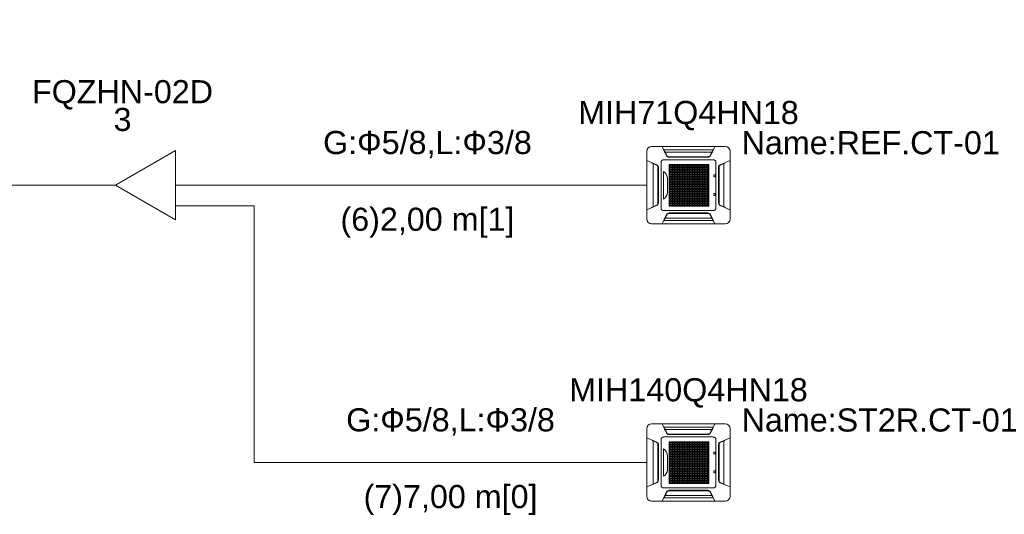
# Model space of a CAD drawing. Header units: millimetres. Extents: x -8164 to 22692, y -23804 to 1096.
# Tile 14 of 17: x 8985 to 13247, y -5804 to -3664. Entities that reach past the tile are written whole.
import ezdxf

# ---------------------------------------------------------------- set-up
doc = ezdxf.new("R2010")
doc.units = ezdxf.units.MM
for name, color, linetype, lineweight in [('CONDENSADORA_PAVIMENTO_TÉRREO_dwg', 8, 'Continuous', 18), ('EQUIPMENT', 7, 'Continuous', 18), ('PIPE_VRF', 7, 'Continuous', 18)]:
    doc.layers.add(name, color=color, linetype=linetype, lineweight=lineweight)
doc.styles.add('Arial', font='arial.ttf', dxfattribs={"height": 100})

# ---------------------------------------------------------------- blocks, each defined once
blk = doc.blocks.new('CONDENSADORA_PAVIMENTO_TÉRREO_dwg__U11-1131138-14 - FLUXOGRAMA PAVIMENTO TÉRREO')
at = {"layer": 'EQUIPMENT'}
for p, q in [((9300, -4380), (9400, -4380)), ((9659.8, -4380), (9800, -4380)), ((9659.6, -4470), (9800, -4470))]:
    blk.add_line(p, q, dxfattribs=at)
at = {"layer": 'EQUIPMENT', "flags": 128}
blk.add_lwpolyline([(9659.8, -4230), (9659.8, -4530), (9400, -4380)], close=True, dxfattribs=at)
at = {"layer": 'EQUIPMENT', "char_height": 100, "attachment_point": 2, "line_spacing_factor": 0.941778, "style": 'Arial'}
for s, insert, width in [('FQZHN-02D', (9430, -3925.5), 934.111), ('3', (9430, -4045.5), 93.044)]:
    blk.add_mtext(s, dxfattribs=dict(at, insert=insert, width=width))
blk = doc.blocks.new('CONDENSADORA_PAVIMENTO_TÉRREO_dwg-1131130-14 - FLUXOGRAMA PAVIMENTO TÉRREO')
at = {"lineweight": 18}
for p, q in [((11720.6, -4212.8), (12039.4, -4212.8)), ((11700, -4526.6), (11700, -4233.4)), ((11980.9, -4237.7), (11779.2, -4237.7)), ((11968.6, -4257), (11791.6, -4257)), ((11793.8, -4257.8), (11966.3, -4257.8)), ((11964.2, -4259.6), (11795.8, -4259.6)), ((11984.8, -4232.9), (11984.2, -4232.9)), ((12060.1, -4233.4), (12060.1, -4526.6)), ((11726.9, -4473.7), (11726.9, -4286.3)), ((11747.7, -4462.2), (11747.7, -4297.8)), ((11748.1, -4461.4), (11748.1, -4298.6)), ((11750, -4303.7), (11749.7, -4456.5)), ((11761.5, -4478.8), (11761.5, -4281.2)), ((11772.8, -4269.8), (11987.4, -4269.8)), ((11847.6, -4290.5), (11847.6, -4471.5)), ((11912.3, -4290.6), (11912.3, -4471.6)), ((11998.7, -4281.2), (11998.7, -4478.8)), ((12010.1, -4303.7), (12010.5, -4456.5)), ((12012.1, -4461.4), (12012.1, -4298.6)), ((12012.5, -4462.2), (12012.5, -4297.8)), ((12033.3, -4473.7), (12033.3, -4286.3)), ((11772, -4439.9), (11772, -4320.4)), ((11796.5, -4312.3), (11968.8, -4312.3)), ((11796.5, -4313.5), (11968.8, -4313.5)), ((11989.9, -4342.1), (11989.9, -4336.5)), ((11991.3, -4335.2), (11995.6, -4335.2)), ((11995.6, -4343.4), (11991.3, -4343.4)), ((11997, -4336.5), (11997, -4342.1)), ((11789, -4348.3), (11789, -4412.7)), ((11796.5, -4375.2), (11968.8, -4375.2)), ((11796.5, -4376.4), (11968.8, -4376.4)), ((12060, -4380), (12060.2, -4380)), ((11796.5, -4427.3), (11968.8, -4427.3)), ((11796.5, -4428.7), (11968.8, -4428.7)), ((11989.9, -4423.3), (11989.9, -4417.8)), ((11991.2, -4416.4), (11995.5, -4416.4)), ((11995.5, -4424.7), (11991.2, -4424.7)), ((11996.9, -4417.8), (11996.9, -4423.3)), ((11987.4, -4490.2), (11772.9, -4490.2)), ((11968.6, -4503), (11791.6, -4503)), ((11793.8, -4502.2), (11966.3, -4502.2)), ((11796.1, -4500.4), (11964.4, -4500.4)), ((12039.4, -4547.2), (11720.6, -4547.2)), ((11773.2, -4532.8), (11776.1, -4527)), ((11980.9, -4522.3), (11779.2, -4522.3)), ((11984.9, -4527.1), (11984.2, -4527.1)), ((11720.6, -5412.8), (12039.4, -5412.8)), ((11700, -5726.6), (11700, -5433.4)), ((11980.9, -5437.7), (11779.2, -5437.7)), ((11984.8, -5432.9), (11984.2, -5432.9)), ((12060.1, -5433.4), (12060.1, -5726.6)), ((11726.9, -5673.7), (11726.9, -5486.3)), ((11747.7, -5662.2), (11747.7, -5497.8)), ((11761.5, -5678.8), (11761.5, -5481.2)), ((11772.8, -5469.8), (11987.4, -5469.8)), ((11968.6, -5457), (11791.6, -5457)), ((11793.8, -5457.8), (11966.3, -5457.8)), ((11964.2, -5459.6), (11795.8, -5459.6)), ((11847.6, -5490.5), (11847.6, -5671.5)), ((11912.3, -5490.6), (11912.3, -5671.6)), ((11998.7, -5481.2), (11998.7, -5678.8)), ((12012.5, -5662.2), (12012.5, -5497.8)), ((12033.3, -5673.7), (12033.3, -5486.3)), ((11748.1, -5661.4), (11748.1, -5498.6)), ((11750, -5503.7), (11749.7, -5656.5)), ((11772, -5639.9), (11772, -5520.4)), ((11796.5, -5512.3), (11968.8, -5512.3)), ((11796.5, -5513.5), (11968.8, -5513.5)), ((11989.9, -5542.1), (11989.9, -5536.5)), ((11991.3, -5535.2), (11995.6, -5535.2)), ((11997, -5536.5), (11997, -5542.1)), ((12010.1, -5503.7), (12010.5, -5656.5)), ((12012.1, -5661.4), (12012.1, -5498.6)), ((11789, -5548.3), (11789, -5612.7)), ((11796.5, -5575.2), (11968.8, -5575.2)), ((11796.5, -5576.4), (11968.8, -5576.4)), ((11995.6, -5543.4), (11991.3, -5543.4)), ((12060, -5580), (12060.2, -5580)), ((11989.9, -5623.3), (11989.9, -5617.8)), ((11991.2, -5616.4), (11995.5, -5616.4)), ((11995.5, -5624.7), (11991.2, -5624.7)), ((11996.9, -5617.8), (11996.9, -5623.3)), ((11796.5, -5627.3), (11968.8, -5627.3)), ((11796.5, -5628.7), (11968.8, -5628.7)), ((11987.4, -5690.2), (11772.9, -5690.2)), ((11968.6, -5703), (11791.6, -5703)), ((11793.8, -5702.2), (11966.3, -5702.2)), ((11796.1, -5700.4), (11964.4, -5700.4)), ((12039.4, -5747.2), (11720.6, -5747.2)), ((11773.2, -5732.8), (11776.1, -5727)), ((11980.9, -5722.3), (11779.2, -5722.3)), ((11984.9, -5727.1), (11984.2, -5727.1))]:
    blk.add_line(p, q, dxfattribs=at)
at = {"lineweight": 18, "flags": 128}
for points in [[(11784.7, -4252.4), (11765.7, -4212.7), (11994.5, -4212.7), (11975.3, -4252.6)], [(11984.1, -4233), (11987, -4227.2), (11773.2, -4227.2), (11776.1, -4233)], [(11786.4, -4252), (11785.6, -4252.3), (11784.8, -4252.6), (11781.6, -4246.1), (11778.4, -4239.6), (11775.1, -4233.1), (11776.7, -4233), (11776.8, -4233), (11776.8, -4233.1), (11776.9, -4233.1), (11777, -4233.2), (11779.1, -4237.5), (11781.3, -4241.8), (11783.7, -4246.6), (11786.1, -4251.5), (11786.3, -4251.8), (11786.4, -4252), (11786.9, -4253), (11787.6, -4253.9), (11788.3, -4254.7), (11789.2, -4255.5), (11790.3, -4256.3), (11791.4, -4256.9), (11792.7, -4257.4), (11794, -4257.8), (11795.3, -4258), (11796.7, -4258.1), (11963.5, -4258.1), (11964.8, -4258.1), (11966, -4257.8), (11967.3, -4257.5), (11968.5, -4257), (11969.6, -4256.4), (11970.7, -4255.7), (11971.6, -4254.9), (11972.4, -4254), (11973.2, -4253.1), (11973.8, -4252), (11974.6, -4252.3), (11975.3, -4252.6), (11978.6, -4246.1), (11981.8, -4239.6), (11985, -4233.1), (11984.6, -4233.1), (11984.3, -4233), (11983.9, -4233), (11983.5, -4233), (11983.4, -4233), (11983.3, -4233.1), (11983.3, -4233.1), (11983.2, -4233.2), (11981, -4237.5), (11978.9, -4241.8), (11976.5, -4246.6), (11974, -4251.5), (11973.9, -4251.8), (11973.8, -4252)], [(11742.3, -4467.8), (11700, -4486.2), (11700, -4273.7), (11742.6, -4292.3)], [(11742.3, -4292.9), (11742.5, -4292.6), (11742.6, -4292.3), (11735.7, -4289.3), (11728.8, -4286.3), (11721.9, -4283.4), (11721.8, -4284), (11722, -4284), (11722.1, -4284.1), (11722.2, -4284.2), (11722.4, -4284.3), (11729, -4287.2), (11735.7, -4290.1), (11742.3, -4292.9), (11743.7, -4293.6), (11744.9, -4294.4), (11745.9, -4295.4), (11746.9, -4296.5), (11747.6, -4297.6), (11748.2, -4298.9), (11748.4, -4299.5), (11748.6, -4300.1), (11748.8, -4300.7), (11748.8, -4301.3), (11748.9, -4301.9), (11748.9, -4302.5), (11748.9, -4457.5), (11748.9, -4458.1), (11748.9, -4458.7), (11748.8, -4459.3), (11748.6, -4459.9), (11748.5, -4460.5), (11748.2, -4461.1), (11747.6, -4462.3), (11746.9, -4463.5), (11745.9, -4464.6), (11745.1, -4465.3), (11744.3, -4466), (11743.3, -4466.6), (11742.3, -4467.1), (11735.7, -4469.9), (11729, -4472.8), (11722.4, -4475.7), (11722.2, -4475.8), (11722.1, -4475.9), (11722, -4476), (11721.8, -4476), (11721.9, -4476.6), (11728.8, -4473.7)], [(12017.8, -4292.9), (12017.7, -4292.6), (12017.6, -4292.3), (12024.5, -4289.3), (12031.4, -4286.3), (12038.3, -4283.4), (12038.3, -4283.5), (12038.3, -4283.7), (12038.3, -4283.8), (12038.3, -4284), (12038.2, -4284), (12038.1, -4284.1), (12038, -4284.2), (12037.8, -4284.3), (12031.2, -4287.2), (12024.5, -4290.1), (12017.8, -4292.9), (12016.5, -4293.6), (12015.3, -4294.4), (12014.3, -4295.4), (12013.3, -4296.5), (12012.5, -4297.6), (12011.9, -4298.9), (12011.7, -4299.5), (12011.6, -4300.1), (12011.4, -4300.7), (12011.3, -4301.3), (12011.3, -4301.9), (12011.3, -4302.5), (12011.3, -4457.5), (12011.3, -4458.1), (12011.3, -4458.7), (12011.4, -4459.3), (12011.6, -4459.9), (12011.7, -4460.5), (12011.9, -4461.1), (12012.5, -4462.3), (12013.3, -4463.5), (12014.2, -4464.6), (12015, -4465.3), (12015.9, -4466), (12016.8, -4466.6), (12017.8, -4467.1), (12024.5, -4469.9), (12031.2, -4472.8), (12037.8, -4475.7), (12038, -4475.8), (12038.1, -4475.9), (12038.2, -4476), (12038.3, -4476), (12038.3, -4476.2), (12038.3, -4476.3), (12038.3, -4476.5), (12038.3, -4476.6), (12031.4, -4473.7)], [(12017.9, -4467.8), (12060.2, -4486.2), (12060.2, -4273.7), (12017.6, -4292.3)], [(12060, -4485.2), (12060, -4380), (12060, -4274.8)], [(11975.6, -4507.6), (11994.5, -4547.3), (11765.7, -4547.3), (11784.9, -4507.4), (11786.4, -4508)], [(11775.5, -4526.9), (11775.9, -4527), (11776.3, -4527), (11776.7, -4527), (11776.8, -4527), (11776.8, -4526.9), (11776.9, -4526.9), (11777, -4526.8), (11779.1, -4522.5), (11781.3, -4518.2), (11783.7, -4513.4), (11786.1, -4508.5), (11786.3, -4508.2), (11786.4, -4508), (11786.9, -4507), (11787.6, -4506.1), (11788.3, -4505.3), (11789.2, -4504.5), (11790.3, -4503.7), (11791.4, -4503.1), (11792.7, -4502.6), (11794, -4502.2), (11795.3, -4502), (11796.7, -4501.9), (11963.5, -4501.9), (11964.8, -4501.9), (11966, -4502.2), (11967.3, -4502.5), (11968.5, -4503), (11969.6, -4503.6), (11970.7, -4504.3), (11971.6, -4505.1), (11972.4, -4506), (11973.2, -4506.9), (11973.8, -4508), (11974.6, -4507.7), (11975.3, -4507.4)], [(11984.8, -4526.9), (11983.5, -4527), (11983.4, -4527), (11983.3, -4526.9), (11983.3, -4526.9), (11983.2, -4526.8), (11981, -4522.5), (11978.9, -4518.2), (11976.5, -4513.4), (11974, -4508.5), (11973.9, -4508.2), (11973.8, -4508)], [(11775.3, -4528.5), (11774.6, -4529.9), (11773.9, -4531.4), (11773.2, -4532.8), (11987, -4532.8), (11984.1, -4527), (11984.8, -4528.5)], [(11784.7, -5452.4), (11765.7, -5412.7), (11994.5, -5412.7), (11975.3, -5452.6)], [(11984.1, -5433), (11987, -5427.2), (11773.2, -5427.2), (11776.1, -5433)], [(11786.4, -5452), (11785.6, -5452.3), (11784.8, -5452.6), (11781.6, -5446.1), (11778.4, -5439.6), (11775.1, -5433.1), (11776.7, -5433), (11776.8, -5433), (11776.8, -5433.1), (11776.9, -5433.1), (11777, -5433.2), (11779.1, -5437.5), (11781.3, -5441.8), (11783.7, -5446.6), (11786.1, -5451.5), (11786.3, -5451.8), (11786.4, -5452), (11786.9, -5453), (11787.6, -5453.9), (11788.3, -5454.7), (11789.2, -5455.5), (11790.3, -5456.3), (11791.4, -5456.9), (11792.7, -5457.4), (11794, -5457.8), (11795.3, -5458), (11796.7, -5458.1), (11963.5, -5458.1), (11964.8, -5458.1), (11966, -5457.8), (11967.3, -5457.5), (11968.5, -5457), (11969.6, -5456.4), (11970.7, -5455.7), (11971.6, -5454.9), (11972.4, -5454), (11973.2, -5453.1), (11973.8, -5452), (11974.6, -5452.3), (11975.3, -5452.6), (11978.6, -5446.1), (11981.8, -5439.6), (11985, -5433.1), (11984.6, -5433.1), (11984.3, -5433), (11983.9, -5433), (11983.5, -5433), (11983.4, -5433), (11983.3, -5433.1), (11983.3, -5433.1), (11983.2, -5433.2), (11981, -5437.5), (11978.9, -5441.8), (11976.5, -5446.6), (11974, -5451.5), (11973.9, -5451.8), (11973.8, -5452)], [(11742.3, -5667.8), (11700, -5686.2), (11700, -5473.7), (11742.6, -5492.3)], [(11742.3, -5492.9), (11742.5, -5492.6), (11742.6, -5492.3), (11735.7, -5489.3), (11728.8, -5486.3), (11721.9, -5483.4), (11721.8, -5484), (11722, -5484), (11722.1, -5484.1), (11722.2, -5484.2), (11722.4, -5484.3), (11729, -5487.2), (11735.7, -5490.1), (11742.3, -5492.9), (11743.7, -5493.6), (11744.9, -5494.4), (11745.9, -5495.4), (11746.9, -5496.5), (11747.6, -5497.6), (11748.2, -5498.9), (11748.4, -5499.5), (11748.6, -5500.1), (11748.8, -5500.7), (11748.8, -5501.3), (11748.9, -5501.9), (11748.9, -5502.5), (11748.9, -5657.5), (11748.9, -5658.1), (11748.9, -5658.7), (11748.8, -5659.3), (11748.6, -5659.9), (11748.5, -5660.5), (11748.2, -5661.1), (11747.6, -5662.3), (11746.9, -5663.5), (11745.9, -5664.6), (11745.1, -5665.3), (11744.3, -5666), (11743.3, -5666.6), (11742.3, -5667.1), (11735.7, -5669.9), (11729, -5672.8), (11722.4, -5675.7), (11722.2, -5675.8), (11722.1, -5675.9), (11722, -5676), (11721.8, -5676), (11721.9, -5676.6), (11728.8, -5673.7)], [(12017.8, -5492.9), (12017.7, -5492.6), (12017.6, -5492.3), (12024.5, -5489.3), (12031.4, -5486.3), (12038.3, -5483.4), (12038.3, -5483.5), (12038.3, -5483.7), (12038.3, -5483.8), (12038.3, -5484), (12038.2, -5484), (12038.1, -5484.1), (12038, -5484.2), (12037.8, -5484.3), (12031.2, -5487.2), (12024.5, -5490.1), (12017.8, -5492.9), (12016.5, -5493.6), (12015.3, -5494.4), (12014.3, -5495.4), (12013.3, -5496.5), (12012.5, -5497.6), (12011.9, -5498.9), (12011.7, -5499.5), (12011.6, -5500.1), (12011.4, -5500.7), (12011.3, -5501.3), (12011.3, -5501.9), (12011.3, -5502.5), (12011.3, -5657.5), (12011.3, -5658.1), (12011.3, -5658.7), (12011.4, -5659.3), (12011.6, -5659.9), (12011.7, -5660.5), (12011.9, -5661.1), (12012.5, -5662.3), (12013.3, -5663.5), (12014.2, -5664.6), (12015, -5665.3), (12015.9, -5666), (12016.8, -5666.6), (12017.8, -5667.1), (12024.5, -5669.9), (12031.2, -5672.8), (12037.8, -5675.7), (12038, -5675.8), (12038.1, -5675.9), (12038.2, -5676), (12038.3, -5676), (12038.3, -5676.2), (12038.3, -5676.3), (12038.3, -5676.5), (12038.3, -5676.6), (12031.4, -5673.7)], [(12017.9, -5667.8), (12060.2, -5686.2), (12060.2, -5473.7), (12017.6, -5492.3)], [(12060, -5685.2), (12060, -5580), (12060, -5474.8)], [(11975.6, -5707.6), (11994.5, -5747.3), (11765.7, -5747.3), (11784.9, -5707.4), (11786.4, -5708)], [(11775.5, -5726.9), (11775.9, -5727), (11776.3, -5727), (11776.7, -5727), (11776.8, -5727), (11776.8, -5726.9), (11776.9, -5726.9), (11777, -5726.8), (11779.1, -5722.5), (11781.3, -5718.2), (11783.7, -5713.4), (11786.1, -5708.5), (11786.3, -5708.2), (11786.4, -5708), (11786.9, -5707), (11787.6, -5706.1), (11788.3, -5705.3), (11789.2, -5704.5), (11790.3, -5703.7), (11791.4, -5703.1), (11792.7, -5702.6), (11794, -5702.2), (11795.3, -5702), (11796.7, -5701.9), (11963.5, -5701.9), (11964.8, -5701.9), (11966, -5702.2), (11967.3, -5702.5), (11968.5, -5703), (11969.6, -5703.6), (11970.7, -5704.3), (11971.6, -5705.1), (11972.4, -5706), (11973.2, -5706.9), (11973.8, -5708), (11974.6, -5707.7), (11975.3, -5707.4)], [(11984.8, -5726.9), (11983.5, -5727), (11983.4, -5727), (11983.3, -5726.9), (11983.3, -5726.9), (11983.2, -5726.8), (11981, -5722.5), (11978.9, -5718.2), (11976.5, -5713.4), (11974, -5708.5), (11973.9, -5708.2), (11973.8, -5708)], [(11775.3, -5728.5), (11774.6, -5729.9), (11773.9, -5731.4), (11773.2, -5732.8), (11987, -5732.8), (11984.1, -5727), (11984.8, -5728.5)]]:
    blk.add_lwpolyline(points, dxfattribs=at)
for points in [[(11796.5, -4290.4), (11968.8, -4290.4), (11968.8, -4293.5), (11796.5, -4293.5)], [(11796.5, -4290.4), (11968.8, -4290.4), (11968.8, -4293.5), (11796.5, -4293.5)], [(11796.5, -4290.4), (11968.8, -4290.4), (11968.8, -4293.5), (11796.5, -4293.5)], [(11796.5, -4290.4), (11968.8, -4290.4), (11968.8, -4293.5), (11796.5, -4293.5)], [(11796.5, -4290.4), (11968.8, -4290.4), (11968.8, -4293.5), (11796.5, -4293.5)], [(11796.5, -4290.4), (11968.8, -4290.4), (11968.8, -4293.5), (11796.5, -4293.5)], [(11796.5, -4300.9), (11968.8, -4300.9), (11968.8, -4304), (11796.5, -4304)], [(11796.6, -4290.5), (11798.1, -4290.5), (11798.1, -4471.5), (11796.6, -4471.5)], [(11803.8, -4290.5), (11805.3, -4290.5), (11805.3, -4471.5), (11803.8, -4471.5)], [(11810.9, -4290.5), (11812.5, -4290.5), (11812.5, -4471.5), (11810.9, -4471.5)], [(11818.1, -4290.5), (11819.7, -4290.5), (11819.7, -4471.5), (11818.1, -4471.5)], [(11825.3, -4290.5), (11826.9, -4290.5), (11826.9, -4471.5), (11825.3, -4471.5)], [(11832.5, -4290.5), (11834, -4290.5), (11834, -4471.5), (11832.5, -4471.5)], [(11839.7, -4290.5), (11841.2, -4290.5), (11841.2, -4471.5), (11839.7, -4471.5)], [(11846.9, -4290.5), (11848.4, -4290.5), (11848.4, -4471.5), (11846.9, -4471.5)], [(11854, -4290.5), (11855.6, -4290.5), (11855.6, -4471.5), (11854, -4471.5)], [(11861.2, -4290.5), (11862.8, -4290.5), (11862.8, -4471.5), (11861.2, -4471.5)], [(11868.4, -4290.5), (11870, -4290.5), (11870, -4471.5), (11868.4, -4471.5)], [(11875.6, -4290.6), (11877.1, -4290.6), (11877.1, -4471.5), (11875.6, -4471.5)], [(11882.8, -4290.6), (11884.3, -4290.6), (11884.3, -4471.5), (11882.8, -4471.5)], [(11889.9, -4290.6), (11891.5, -4290.6), (11891.5, -4471.5), (11889.9, -4471.5)], [(11897.1, -4290.6), (11898.7, -4290.6), (11898.7, -4471.5), (11897.1, -4471.5)], [(11904.3, -4290.6), (11905.9, -4290.6), (11905.9, -4471.6), (11904.3, -4471.6)], [(11911.5, -4290.6), (11913, -4290.6), (11913, -4471.6), (11911.5, -4471.6)], [(11918.7, -4290.6), (11920.2, -4290.6), (11920.2, -4471.6), (11918.7, -4471.6)], [(11925.9, -4290.6), (11927.4, -4290.6), (11927.4, -4471.6), (11925.9, -4471.6)], [(11933, -4290.6), (11934.6, -4290.6), (11934.6, -4471.6), (11933, -4471.6)], [(11940.2, -4290.6), (11941.8, -4290.6), (11941.8, -4471.6), (11940.2, -4471.6)], [(11947.4, -4290.6), (11949, -4290.6), (11949, -4471.6), (11947.4, -4471.6)], [(11954.6, -4290.6), (11956.1, -4290.6), (11956.1, -4471.6), (11954.6, -4471.6)], [(11961.8, -4290.6), (11963.3, -4290.6), (11963.3, -4471.6), (11961.8, -4471.6)], [(11967.2, -4290.6), (11968.8, -4290.6), (11968.8, -4471.6), (11967.2, -4471.6)], [(11796.5, -4311.3), (11968.8, -4311.3), (11968.8, -4314.5), (11796.5, -4314.5)], [(11796.5, -4321.8), (11968.8, -4321.8), (11968.8, -4324.9), (11796.5, -4324.9)], [(11796.5, -4332.3), (11968.8, -4332.3), (11968.8, -4335.4), (11796.5, -4335.4)], [(11796.5, -4342.8), (11968.8, -4342.8), (11968.8, -4345.9), (11796.5, -4345.9)], [(11796.5, -4353.2), (11968.8, -4353.2), (11968.8, -4356.3), (11796.5, -4356.3)], [(11796.5, -4363.7), (11968.8, -4363.7), (11968.8, -4366.8), (11796.5, -4366.8)], [(11796.5, -4374.2), (11968.8, -4374.2), (11968.8, -4377.3), (11796.5, -4377.3)], [(11796.5, -4384.6), (11968.8, -4384.6), (11968.8, -4387.7), (11796.5, -4387.7)], [(11796.5, -4395.1), (11968.8, -4395.1), (11968.8, -4398.2), (11796.5, -4398.2)], [(11796.5, -4405.6), (11968.8, -4405.6), (11968.8, -4408.7), (11796.5, -4408.7)], [(11796.5, -4416), (11968.8, -4416), (11968.8, -4419.1), (11796.5, -4419.1)], [(11796.5, -4426.5), (11968.8, -4426.5), (11968.8, -4429.6), (11796.5, -4429.6)], [(11796.5, -4437), (11968.8, -4437), (11968.8, -4440.1), (11796.5, -4440.1)], [(11796.5, -4447.4), (11968.8, -4447.4), (11968.8, -4450.6), (11796.5, -4450.6)], [(11796.5, -4457.9), (11968.8, -4457.9), (11968.8, -4461), (11796.5, -4461)], [(11796.5, -4468.4), (11968.8, -4468.4), (11968.8, -4471.5), (11796.5, -4471.5)], [(11796.5, -5490.4), (11968.8, -5490.4), (11968.8, -5493.5), (11796.5, -5493.5)], [(11796.5, -5490.4), (11968.8, -5490.4), (11968.8, -5493.5), (11796.5, -5493.5)], [(11796.5, -5490.4), (11968.8, -5490.4), (11968.8, -5493.5), (11796.5, -5493.5)], [(11796.5, -5490.4), (11968.8, -5490.4), (11968.8, -5493.5), (11796.5, -5493.5)], [(11796.5, -5490.4), (11968.8, -5490.4), (11968.8, -5493.5), (11796.5, -5493.5)], [(11796.5, -5490.4), (11968.8, -5490.4), (11968.8, -5493.5), (11796.5, -5493.5)], [(11796.6, -5490.5), (11798.1, -5490.5), (11798.1, -5671.5), (11796.6, -5671.5)], [(11803.8, -5490.5), (11805.3, -5490.5), (11805.3, -5671.5), (11803.8, -5671.5)], [(11810.9, -5490.5), (11812.5, -5490.5), (11812.5, -5671.5), (11810.9, -5671.5)], [(11818.1, -5490.5), (11819.7, -5490.5), (11819.7, -5671.5), (11818.1, -5671.5)], [(11825.3, -5490.5), (11826.9, -5490.5), (11826.9, -5671.5), (11825.3, -5671.5)], [(11832.5, -5490.5), (11834, -5490.5), (11834, -5671.5), (11832.5, -5671.5)], [(11839.7, -5490.5), (11841.2, -5490.5), (11841.2, -5671.5), (11839.7, -5671.5)], [(11846.9, -5490.5), (11848.4, -5490.5), (11848.4, -5671.5), (11846.9, -5671.5)], [(11854, -5490.5), (11855.6, -5490.5), (11855.6, -5671.5), (11854, -5671.5)], [(11861.2, -5490.5), (11862.8, -5490.5), (11862.8, -5671.5), (11861.2, -5671.5)], [(11868.4, -5490.5), (11870, -5490.5), (11870, -5671.5), (11868.4, -5671.5)], [(11875.6, -5490.6), (11877.1, -5490.6), (11877.1, -5671.5), (11875.6, -5671.5)], [(11882.8, -5490.6), (11884.3, -5490.6), (11884.3, -5671.5), (11882.8, -5671.5)], [(11889.9, -5490.6), (11891.5, -5490.6), (11891.5, -5671.5), (11889.9, -5671.5)], [(11897.1, -5490.6), (11898.7, -5490.6), (11898.7, -5671.5), (11897.1, -5671.5)], [(11904.3, -5490.6), (11905.9, -5490.6), (11905.9, -5671.6), (11904.3, -5671.6)], [(11911.5, -5490.6), (11913, -5490.6), (11913, -5671.6), (11911.5, -5671.6)], [(11918.7, -5490.6), (11920.2, -5490.6), (11920.2, -5671.6), (11918.7, -5671.6)], [(11925.9, -5490.6), (11927.4, -5490.6), (11927.4, -5671.6), (11925.9, -5671.6)], [(11933, -5490.6), (11934.6, -5490.6), (11934.6, -5671.6), (11933, -5671.6)], [(11940.2, -5490.6), (11941.8, -5490.6), (11941.8, -5671.6), (11940.2, -5671.6)], [(11947.4, -5490.6), (11949, -5490.6), (11949, -5671.6), (11947.4, -5671.6)], [(11954.6, -5490.6), (11956.1, -5490.6), (11956.1, -5671.6), (11954.6, -5671.6)], [(11961.8, -5490.6), (11963.3, -5490.6), (11963.3, -5671.6), (11961.8, -5671.6)], [(11967.2, -5490.6), (11968.8, -5490.6), (11968.8, -5671.6), (11967.2, -5671.6)], [(11796.5, -5500.9), (11968.8, -5500.9), (11968.8, -5504), (11796.5, -5504)], [(11796.5, -5511.3), (11968.8, -5511.3), (11968.8, -5514.5), (11796.5, -5514.5)], [(11796.5, -5521.8), (11968.8, -5521.8), (11968.8, -5524.9), (11796.5, -5524.9)], [(11796.5, -5532.3), (11968.8, -5532.3), (11968.8, -5535.4), (11796.5, -5535.4)], [(11796.5, -5542.8), (11968.8, -5542.8), (11968.8, -5545.9), (11796.5, -5545.9)], [(11796.5, -5553.2), (11968.8, -5553.2), (11968.8, -5556.3), (11796.5, -5556.3)], [(11796.5, -5563.7), (11968.8, -5563.7), (11968.8, -5566.8), (11796.5, -5566.8)], [(11796.5, -5574.2), (11968.8, -5574.2), (11968.8, -5577.3), (11796.5, -5577.3)], [(11796.5, -5584.6), (11968.8, -5584.6), (11968.8, -5587.7), (11796.5, -5587.7)], [(11796.5, -5595.1), (11968.8, -5595.1), (11968.8, -5598.2), (11796.5, -5598.2)], [(11796.5, -5605.6), (11968.8, -5605.6), (11968.8, -5608.7), (11796.5, -5608.7)], [(11796.5, -5616), (11968.8, -5616), (11968.8, -5619.1), (11796.5, -5619.1)], [(11796.5, -5626.5), (11968.8, -5626.5), (11968.8, -5629.6), (11796.5, -5629.6)], [(11796.5, -5637), (11968.8, -5637), (11968.8, -5640.1), (11796.5, -5640.1)], [(11796.5, -5647.4), (11968.8, -5647.4), (11968.8, -5650.6), (11796.5, -5650.6)], [(11796.5, -5657.9), (11968.8, -5657.9), (11968.8, -5661), (11796.5, -5661)], [(11796.5, -5668.4), (11968.8, -5668.4), (11968.8, -5671.5), (11796.5, -5671.5)]]:
    blk.add_lwpolyline(points, close=True, dxfattribs=at)
at = {"lineweight": 18}
for centre, radius, start, end in [((11720.6, -4233.4), 20.6, 90, 180), ((12039.4, -4233.4), 20.6, 360, 90), ((11795.8, -4247.1), 12.4, 205.4415, 269.9695), ((11964.2, -4247.2), 12.4, 269.9695, 334.3394), ((11737.7, -4303.6), 12.4, 359.8823, 66.4837), ((11772.8, -4281.2), 11.3, 90, 180.0081), ((11987.4, -4281.2), 11.3, 0.0081, 90), ((12022.5, -4303.6), 12.4, 113.5163, 180.1177), ((11748.9, -4353.6), 40.4, 7.4163, 55.1536), ((11991.3, -4336.5), 1.38, 90, 180), ((11991.3, -4342.1), 1.38, 180, 270), ((11995.6, -4336.5), 1.38, 0, 90), ((11995.6, -4342.1), 1.38, 270, 0), ((11753.1, -4409.2), 36.1, 301.6357, 354.4493), ((11991.2, -4417.8), 1.38, 90, 180), ((11991.2, -4423.3), 1.38, 180, 270), ((11995.5, -4417.8), 1.38, 0, 90), ((11995.5, -4423.3), 1.38, 270, 0), ((11737.4, -4456.4), 12.4, 293.5433, 359.8823), ((12022.8, -4456.4), 12.4, 180.1177, 246.4567), ((11772.9, -4478.8), 11.3, 180.0081, 270), ((11796.1, -4512.8), 12.4, 89.9695, 154.3394), ((11964.4, -4512.9), 12.4, 25.4415, 89.9695), ((11987.4, -4478.8), 11.3, 270, 0.0081), ((11720.6, -4526.6), 20.6, 180, 270), ((12039.4, -4526.6), 20.6, 270, 0), ((11720.6, -5433.4), 20.6, 90, 180), ((12039.4, -5433.4), 20.6, 360, 90), ((11795.8, -5447.1), 12.4, 205.4415, 269.9695), ((11964.2, -5447.2), 12.4, 269.9695, 334.3394), ((11737.7, -5503.6), 12.4, 359.8823, 66.4837), ((11772.8, -5481.2), 11.3, 90, 180.0081), ((11987.4, -5481.2), 11.3, 0.0081, 90), ((12022.5, -5503.6), 12.4, 113.5163, 180.1177), ((11748.9, -5553.6), 40.4, 7.4163, 55.1536), ((11991.3, -5536.5), 1.38, 90, 180), ((11995.6, -5536.5), 1.38, 0, 90), ((11991.3, -5542.1), 1.38, 180, 270), ((11995.6, -5542.1), 1.38, 270, 0), ((11753.1, -5609.2), 36.1, 301.6357, 354.4493), ((11991.2, -5617.8), 1.38, 90, 180), ((11991.2, -5623.3), 1.38, 180, 270), ((11995.5, -5617.8), 1.38, 0, 90), ((11995.5, -5623.3), 1.38, 270, 0), ((11737.4, -5656.4), 12.4, 293.5433, 359.8823), ((12022.8, -5656.4), 12.4, 180.1177, 246.4567), ((11772.9, -5678.8), 11.3, 180.0081, 270), ((11796.1, -5712.8), 12.4, 89.9695, 154.3394), ((11964.4, -5712.9), 12.4, 25.4415, 89.9695), ((11987.4, -5678.8), 11.3, 270, 0.0081), ((11720.6, -5726.6), 20.6, 180, 270), ((12039.4, -5726.6), 20.6, 270, 0)]:
    blk.add_arc(centre, radius, start, end, dxfattribs=at)
at = {"layer": 'PIPE_VRF'}
blk.add_line((9800, -4380), (11700, -4380), dxfattribs=at)
at = {"layer": 'PIPE_VRF', "flags": 128}
for points in [[(7400, -2070), (7600, -2070), (7600, -4380), (9300, -4380)], [(9800, -4470), (10000, -4470), (10000, -5580), (11700, -5580)]]:
    blk.add_lwpolyline(points, dxfattribs=at)
blk.add_blockref('CONDENSADORA_PAVIMENTO_TÉRREO_dwg__U11-1131138-14 - FLUXOGRAMA PAVIMENTO TÉRREO', (0, 0))
at = {"lineweight": 18, "char_height": 100, "line_spacing_factor": 0.941778, "style": 'Arial'}
for s, insert, width, attachment_point in [('MIH71Q4HN18', (11880, -4015.5), 1139.786, 2), ('Name:REF.CT-01', (12110, -4146.3), 1333.219, 1), ('MIH140Q4HN18', (11880, -5215.5), 1232.83, 2), ('Name:ST2R.CT-01', (12110, -5346.3), 1426.263, 1)]:
    blk.add_mtext(s, dxfattribs=dict(at, insert=insert, width=width, attachment_point=attachment_point))
at = {"layer": 'PIPE_VRF', "char_height": 100, "attachment_point": 2, "line_spacing_factor": 0.941778, "style": 'Arial'}
for s, insert, width in [('G:\\fArial|b0|i0|c204|p34|;Ф5/8,L:Ф3/8', (10750, -4145.5), 1079.798), ('(6)2,00 m[1]', (10750, -4477.6), 899.831), ('G:\\fArial|b0|i0|c204|p34|;Ф5/8,L:Ф3/8', (10850, -5345.5), 1079.798), ('(7)7,00 m[0]', (10850, -5677.6), 899.831)]:
    blk.add_mtext(s, dxfattribs=dict(at, insert=insert, width=width))

msp = doc.modelspace()

# ---------------------------------------------------------------- block references
at = {"layer": 'CONDENSADORA_PAVIMENTO_TÉRREO_dwg', "color": 7}
msp.add_blockref('CONDENSADORA_PAVIMENTO_TÉRREO_dwg-1131130-14 - FLUXOGRAMA PAVIMENTO TÉRREO', (0, 0), dxfattribs=at)

doc.saveas('drawing.dxf')
